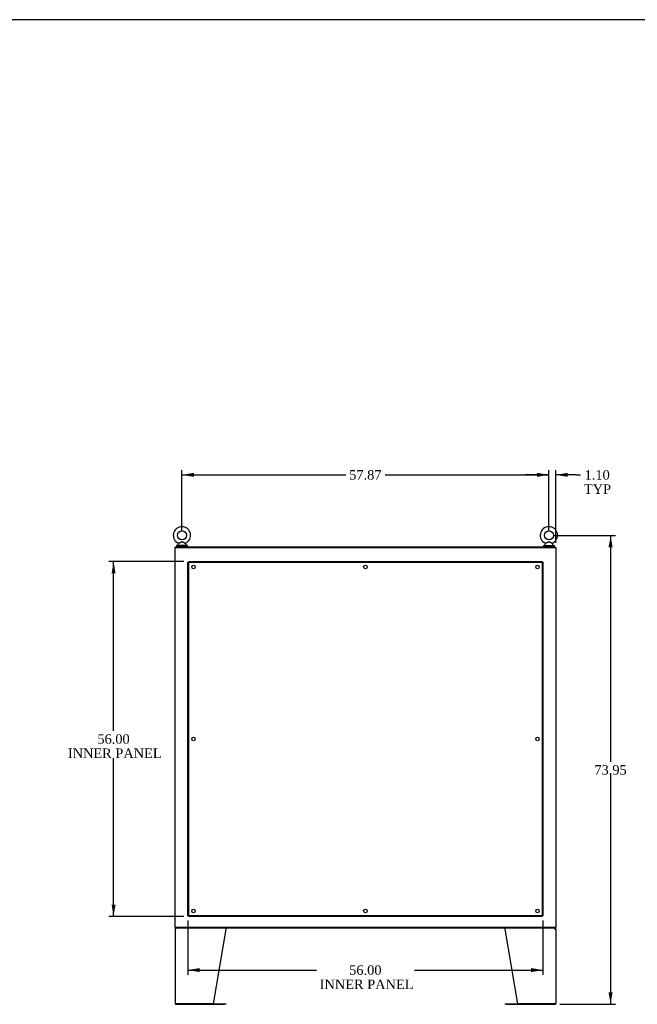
# Model space of a CAD drawing. Header units: inches. Extents: x 1 to 359, y -2 to 239.
# Tile 20 of 23: x 193 to 291, y 84 to 239. Entities that reach past the tile are written whole.
import ezdxf
from ezdxf.enums import TextEntityAlignment as Align
from ezdxf.lldxf.tags import DXFTag

# ---------------------------------------------------------------- set-up
doc = ezdxf.new("R2010")
doc.units = ezdxf.units.IN
doc.header["$MEASUREMENT"] = 0
for name, color, linetype in [('COM43133', 7, 'Continuous'), ('COM55602-1', 7, 'Continuous'), ('COM70112-2', 7, 'Continuous'), ('COM71181-2', 7, 'Continuous'), ('COM71183-2', 7, 'Continuous'), ('Default', 7, 'Continuous'), ('SCS86415', 7, 'Continuous'), ('WAF25377', 7, 'Continuous'), ('WAM254785', 7, 'Continuous')]:
    doc.layers.add(name, color=color, linetype=linetype)
doc.styles.add('SEACAD_Times_New_Roman', font='times.ttf')
tags = doc.linetypes.add('HIDDEN2', pattern=[0.1875, 0.125, -0.0625]).pattern_tags.tags
tags[6:7] = [DXFTag(74, 4), DXFTag(75, 0), DXFTag(340, '0'), DXFTag(46, 0.0), DXFTag(50, 0.0), DXFTag(44, 0.0), DXFTag(45, 0.0)]
tags[4:5] = [DXFTag(74, 4), DXFTag(75, 0), DXFTag(340, '0'), DXFTag(46, 0.0), DXFTag(50, 0.0), DXFTag(44, 0.0), DXFTag(45, 0.0)]
doc.dimstyles.new('HAMMOND_(STH_-_300x200)', dxfattribs={"dimtxt": 1.5, "dimasz": 1.875, "dimexe": 0.75, "dimexo": 0.75, "dimgap": 0.375, "dimtad": 0, "dimtih": 1, "dimtoh": 1, "dimzin": 0, "dimdsep": 46, "dimtxsty": 'SEACAD_Times_New_Roman', "dimblk1": '_SE_FILLED', "dimblk2": '_SE_FILLED', "dimsah": 1, "dimcen": 0.75, "dimadec": 0, "dimazin": 0, "dimtfac": 0.8, "dimtofl": 0, "dimtmove": 0, "dimatfit": 3, "dimfxl": 1, "dimtolj": 1, "dimtzin": 0, "dimarcsym": 0})

# ---------------------------------------------------------------- blocks, each defined once
blk = doc.blocks.new('SE4')
at = {"layer": 'COM43133', "color": 7, "linetype": 'HIDDEN2'}
for p, q in [((219.63, 97.57), (219.63, 153.32)), ((219.63, 153.32), (219.76, 153.32)), ((219.76, 153.44), (275.51, 153.44)), ((219.76, 153.44), (219.76, 153.32)), ((219.76, 97.57), (219.76, 153.32)), ((219.76, 153.32), (275.51, 153.32)), ((219.82, 153.26), (219.76, 153.32)), ((219.76, 153.32), (219.76, 153.32)), ((219.76, 153.32), (219.82, 153.26)), ((219.76, 153.32), (219.76, 153.32)), ((219.82, 153.26), (219.82, 153.26)), ((219.82, 153.26), (219.82, 153.26)), ((275.51, 153.32), (275.45, 153.26)), ((275.45, 153.26), (275.51, 153.32)), ((275.45, 153.26), (275.45, 153.26)), ((275.45, 153.26), (275.45, 153.26)), ((275.51, 153.44), (275.51, 153.32)), ((275.51, 153.32), (275.51, 97.57)), ((275.63, 153.32), (275.51, 153.32)), ((275.51, 153.32), (275.51, 153.32)), ((275.51, 153.32), (275.51, 153.32)), ((275.63, 153.32), (275.63, 97.57)), ((219.63, 97.57), (219.76, 97.57)), ((219.82, 97.63), (219.76, 97.57)), ((219.76, 97.57), (219.82, 97.63)), ((275.51, 97.57), (219.76, 97.57)), ((219.76, 97.44), (219.76, 97.57)), ((219.76, 97.57), (219.76, 97.57)), ((219.76, 97.57), (219.76, 97.57)), ((275.51, 97.44), (219.76, 97.44)), ((219.82, 97.63), (219.82, 97.63)), ((219.82, 97.63), (219.82, 97.63)), ((275.45, 97.63), (275.45, 97.63)), ((275.45, 97.63), (275.45, 97.63)), ((275.51, 97.57), (275.45, 97.63)), ((275.45, 97.63), (275.51, 97.57)), ((275.51, 97.44), (275.51, 97.57)), ((275.63, 97.57), (275.51, 97.57)), ((275.51, 97.57), (275.51, 97.57)), ((275.51, 97.57), (275.51, 97.57))]:
    blk.add_line(p, q, dxfattribs=at)
for centre in [(220.51, 152.57), (247.63, 152.57), (274.76, 152.57), (220.51, 125.44), (274.76, 125.44), (220.51, 98.32), (247.63, 98.32), (274.76, 98.32)]:
    blk.add_circle(centre, 0.281, dxfattribs=at)
for centre, start, end in [((220.47, 154.58), 238.8388, 243.6607), ((218.5, 152.6), 26.3393, 31.1612), ((276.77, 152.6), 148.8388, 153.6607), ((274.79, 154.58), 296.3393, 301.1612), ((220.47, 96.3), 116.3393, 121.1612), ((218.5, 98.28), 328.8388, 333.6607), ((276.77, 98.28), 206.3393, 211.1612), ((274.79, 96.3), 58.8388, 63.6607)]:
    blk.add_arc(centre, 1.48, start, end, dxfattribs=at)
at = {"layer": 'COM55602-1', "color": 7, "linetype": 'Continuous'}
for p, q in [((217.6, 95.45), (217.6, 83.74)), ((217.6, 95.45), (217.74, 95.45)), ((217.7, 95.48), (217.63, 95.54)), ((217.74, 95.5), (217.74, 95.6)), ((217.74, 95.45), (217.74, 95.54)), ((217.74, 95.45), (217.74, 95.45)), ((225.6, 95.45), (223.6, 83.69)), ((225.6, 95.54), (225.6, 95.45)), ((269.66, 95.45), (269.66, 95.54)), ((271.66, 83.69), (269.66, 95.45)), ((277.52, 95.5), (277.52, 95.6)), ((277.52, 95.54), (277.52, 95.45)), ((277.52, 95.45), (277.66, 95.45)), ((277.52, 95.45), (277.52, 95.45)), ((277.56, 95.48), (277.63, 95.54)), ((277.66, 95.45), (277.66, 83.74)), ((217.74, 83.69), (217.61, 83.69)), ((217.61, 83.69), (217.74, 83.69)), ((223.6, 83.69), (217.74, 83.69)), ((217.74, 83.69), (225.38, 83.69)), ((217.74, 83.6), (225.38, 83.6)), ((225.38, 83.69), (225.6, 83.69)), ((225.6, 83.6), (225.38, 83.6)), ((225.6, 83.69), (225.6, 83.6)), ((269.66, 83.6), (269.66, 83.69)), ((269.66, 83.69), (269.88, 83.69)), ((269.88, 83.6), (269.66, 83.6)), ((269.88, 83.69), (277.52, 83.69)), ((269.88, 83.6), (277.52, 83.6)), ((277.52, 83.69), (271.66, 83.69)), ((277.52, 83.69), (277.65, 83.69)), ((277.65, 83.69), (277.52, 83.69))]:
    blk.add_line(p, q, dxfattribs=at)
for centre, radius, start, end in [((217.74, 95.45), 0.143, 142.4162, 180), ((217.74, 95.45), 0.143, 90, 142.4162), ((217.74, 95.45), 0.048, 142.4162, 180), ((217.74, 95.45), 0.048, 90.0001, 142.416), ((277.52, 95.45), 0.143, 37.5838, 90), ((277.52, 95.45), 0.048, 37.584, 89.9999), ((277.52, 95.45), 0.048, 0, 37.5838), ((277.52, 95.45), 0.143, 0, 37.5838), ((217.74, 83.74), 0.143, 180, 199.6129), ((217.74, 83.74), 0.143, 199.6129, 270), ((277.52, 83.74), 0.143, 270, 340.3871), ((277.52, 83.74), 0.143, 340.3871, 0)]:
    blk.add_arc(centre, radius, start, end, dxfattribs=at)
for centre, major_axis, start_param, end_param in [((217.74, 83.74), (0.143, 0), 3.141593, 3.483903), ((277.52, 83.74), (-0.143, 0), 2.799282, 3.141593)]:
    blk.add_ellipse(centre, major_axis=major_axis, ratio=0.99836, start_param=start_param, end_param=end_param, dxfattribs=at)
for points in [[(217.74, 95.54), (217.75, 95.56), (217.76, 95.57), (217.78, 95.59), (217.79, 95.6), (217.8, 95.6)], [(225.59, 95.6), (225.59, 95.6), (225.59, 95.59), (225.6, 95.57), (225.6, 95.56), (225.6, 95.54)], [(269.66, 95.54), (269.66, 95.56), (269.67, 95.57), (269.67, 95.59), (269.67, 95.6), (269.67, 95.6)], [(277.46, 95.6), (277.47, 95.6), (277.48, 95.59), (277.5, 95.57), (277.51, 95.56), (277.52, 95.54)]]:
    blk.add_open_spline(points, degree=3, knots=[0, 0, 0, 0, 0.5, 0.5, 1, 1, 1, 1], dxfattribs=at)
at = {"layer": 'COM70112-2', "color": 7, "linetype": 'Continuous'}
for p, q in [((217.69, 155.72), (277.57, 155.72)), ((217.69, 155.63), (217.69, 155.72)), ((277.57, 155.63), (277.57, 155.72))]:
    blk.add_line(p, q, dxfattribs=at)
at = {"layer": 'COM71181-2', "color": 7, "linetype": 'Continuous'}
for p, q in [((217.6, 155.63), (217.74, 155.63)), ((217.6, 95.69), (217.6, 155.63)), ((217.74, 155.63), (277.52, 155.63)), ((277.52, 155.63), (277.66, 155.63)), ((277.66, 155.63), (277.66, 95.69)), ((217.74, 95.69), (217.6, 95.69)), ((277.52, 95.69), (217.74, 95.69)), ((277.66, 95.69), (277.52, 95.69))]:
    blk.add_line(p, q, dxfattribs=at)
at = {"layer": 'COM71183-2', "color": 7, "linetype": 'Continuous'}
for p, q in [((217.69, 95.69), (217.69, 95.6)), ((277.57, 95.6), (217.69, 95.6)), ((277.57, 95.69), (277.57, 95.6))]:
    blk.add_line(p, q, dxfattribs=at)
at = {"layer": 'SCS86415', "color": 7, "linetype": 'Continuous'}
for p, q in [((218.07, 156.14), (218.07, 156.02)), ((218.15, 156.26), (218.08, 156.18)), ((219.31, 156.18), (219.24, 156.26)), ((219.32, 156.02), (219.32, 156.14)), ((275.94, 156.14), (275.94, 156.02)), ((276.02, 156.26), (275.96, 156.18)), ((277.18, 156.18), (277.11, 156.26)), ((277.19, 156.02), (277.19, 156.14))]:
    blk.add_line(p, q, dxfattribs=at)
for centre in [(218.69, 157.55), (276.57, 157.55)]:
    blk.add_circle(centre, 0.704, dxfattribs=at)
for centre, radius, start, end in [((218.69, 157.55), 1.37, 90, 245.9582), ((218.69, 157.55), 1.37, 293.9892, 90), ((276.57, 157.55), 1.37, 90, 245.9582), ((276.57, 157.55), 1.37, 293.9892, 90), ((218.13, 156.14), 0.06, 140.3214, 180), ((218.13, 156.02), 0.06, 180, 270), ((219.27, 156.28), 0.03, 118.4473, 242.1084), ((219.26, 156.02), 0.06, 270, 0), ((219.26, 156.14), 0.06, 0, 39.6786), ((276, 156.14), 0.06, 140.3214, 180), ((276, 156.02), 0.06, 180, 270), ((277.14, 156.28), 0.03, 118.4473, 242.1084), ((277.13, 156.02), 0.06, 270, 0), ((277.13, 156.14), 0.06, 0, 39.6786)]:
    blk.add_arc(centre, radius, start, end, dxfattribs=at)
for points, knots in [([(218.14, 156.3), (218.14, 156.3), (218.14, 156.3), (218.14, 156.3), (218.16, 156.32), (218.24, 156.36), (218.29, 156.38), (218.4, 156.43), (218.46, 156.46), (218.58, 156.51), (218.64, 156.53), (218.74, 156.53), (218.77, 156.52), (218.83, 156.5), (218.86, 156.49), (218.95, 156.45), (219.01, 156.42), (219.11, 156.37), (219.16, 156.35), (219.23, 156.31), (219.25, 156.3), (219.25, 156.3)], [0.4342639, 0.4342639, 0.4342639, 0.4342639, 0.4375, 0.4375, 0.5, 0.5, 0.5625, 0.5625, 0.625, 0.625, 0.6875, 0.6875, 0.71875, 0.71875, 0.75, 0.75, 0.8125, 0.8125, 0.875, 0.875, 0.9340949, 0.9340949, 0.9340949, 0.9340949]), ([(219.24, 156.26), (219.24, 156.26), (219.22, 156.27), (219.16, 156.3), (219.11, 156.33), (219.04, 156.37), (219.01, 156.39), (218.95, 156.42), (218.92, 156.43), (218.87, 156.46), (218.84, 156.47), (218.78, 156.5), (218.74, 156.51), (218.68, 156.51), (218.65, 156.51), (218.58, 156.49), (218.56, 156.48), (218.47, 156.43), (218.41, 156.4), (218.31, 156.34), (218.26, 156.32), (218.18, 156.27), (218.15, 156.26), (218.15, 156.26), (218.15, 156.26), (218.15, 156.26)], [0.0683017, 0.0683017, 0.0683017, 0.0683017, 0.125, 0.125, 0.1875, 0.1875, 0.21875, 0.21875, 0.25, 0.25, 0.28125, 0.28125, 0.3125, 0.3125, 0.34375, 0.34375, 0.375, 0.375, 0.4375, 0.4375, 0.5, 0.5, 0.5625, 0.5625, 0.5685641, 0.5685641, 0.5685641, 0.5685641]), ([(276.01, 156.3), (276.01, 156.3), (276.01, 156.3), (276.01, 156.3), (276.04, 156.32), (276.12, 156.36), (276.17, 156.38), (276.27, 156.43), (276.33, 156.46), (276.45, 156.51), (276.51, 156.53), (276.61, 156.53), (276.64, 156.52), (276.7, 156.5), (276.73, 156.49), (276.82, 156.45), (276.88, 156.42), (276.99, 156.37), (277.04, 156.35), (277.11, 156.31), (277.13, 156.3), (277.13, 156.3), (277.13, 156.3), (277.12, 156.3)], [0.4342639, 0.4342639, 0.4342639, 0.4342639, 0.4375, 0.4375, 0.5, 0.5, 0.5625, 0.5625, 0.625, 0.625, 0.6875, 0.6875, 0.71875, 0.71875, 0.75, 0.75, 0.8125, 0.8125, 0.875, 0.875, 0.9375, 0.9375, 0.9436464, 0.9436464, 0.9436464, 0.9436464]), ([(277.12, 156.26), (277.12, 156.26), (277.1, 156.27), (277.03, 156.3), (276.99, 156.33), (276.91, 156.37), (276.88, 156.39), (276.83, 156.42), (276.8, 156.43), (276.74, 156.46), (276.71, 156.47), (276.65, 156.5), (276.62, 156.51), (276.55, 156.51), (276.52, 156.51), (276.46, 156.49), (276.43, 156.48), (276.34, 156.43), (276.28, 156.4), (276.18, 156.34), (276.13, 156.32), (276.05, 156.27), (276.03, 156.26), (276.02, 156.26), (276.02, 156.26), (276.02, 156.26)], [0.0683017, 0.0683017, 0.0683017, 0.0683017, 0.125, 0.125, 0.1875, 0.1875, 0.21875, 0.21875, 0.25, 0.25, 0.28125, 0.28125, 0.3125, 0.3125, 0.34375, 0.34375, 0.375, 0.375, 0.4375, 0.4375, 0.5, 0.5, 0.5625, 0.5625, 0.5685641, 0.5685641, 0.5685641, 0.5685641])]:
    blk.add_open_spline(points, degree=3, knots=knots, dxfattribs=at)
at = {"layer": 'WAF25377', "color": 7, "linetype": 'Continuous'}
for p, q in [((219.57, 155.96), (217.82, 155.96)), ((217.82, 155.96), (217.82, 155.85)), ((219.57, 155.85), (217.82, 155.85)), ((219.57, 155.85), (219.57, 155.96)), ((275.69, 155.96), (277.44, 155.96)), ((275.69, 155.96), (275.69, 155.85)), ((275.69, 155.85), (277.44, 155.85)), ((277.44, 155.85), (277.44, 155.96))]:
    blk.add_line(p, q, dxfattribs=at)
at = {"layer": 'WAM254785', "color": 7, "linetype": 'Continuous'}
for p, q in [((217.94, 155.85), (217.94, 155.72)), ((219.44, 155.72), (219.44, 155.85)), ((275.82, 155.85), (275.82, 155.72)), ((277.32, 155.72), (277.32, 155.85))]:
    blk.add_line(p, q, dxfattribs=at)
blk = doc.blocks.new('DMBLK3605')
at = {"layer": 'Default', "linetype": 'Continuous'}
for points in [[(220.57, 167.41), (218.69, 167.09), (220.57, 166.78)], [(274.69, 167.41), (274.69, 166.78), (276.57, 167.09)]]:
    blk.add_hatch(color=7, dxfattribs=at).paths.add_polyline_path(points)
at = {"layer": 'Default', "color": 7, "linetype": 'Continuous'}
for p, q in [((218.69, 158.3), (218.69, 167.84)), ((276.57, 158.3), (276.57, 167.84)), ((218.69, 167.09), (244.55, 167.09)), ((250.72, 167.09), (276.57, 167.09))]:
    blk.add_line(p, q, dxfattribs=at)
at = {"layer": 'Default', "color": 7, "linetype": 'Continuous', "style": 'SEACAD_Times_New_Roman'}
blk.add_text('57.87', height=1.5, dxfattribs=at).set_placement((245.07, 167.84), align=Align.TOP_LEFT)
blk = doc.blocks.new('_SE_FILLED')
at = {"color": 0}
blk.add_line((0, 0), (-1, 0), dxfattribs=at)
blk.add_solid([(0, 0), (-1, -0.1665), (-1, 0.1665), (0, 0)], dxfattribs=at)
blk = doc.blocks.new('DMBLK3606')
at = {"layer": 'Default', "linetype": 'Continuous'}
for points in [[(207.6, 151.57), (208.22, 151.57), (207.91, 153.44)], [(207.6, 99.32), (207.91, 97.44), (208.22, 99.32)]]:
    blk.add_hatch(color=7, dxfattribs=at).paths.add_polyline_path(points)
at = {"layer": 'Default', "color": 7, "linetype": 'Continuous'}
for p, q in [((219.01, 153.44), (207.16, 153.44)), ((207.91, 126.72), (207.91, 153.44)), ((207.91, 97.44), (207.91, 122.44)), ((219.01, 97.44), (207.16, 97.44))]:
    blk.add_line(p, q, dxfattribs=at)
at = {"layer": 'Default', "color": 7, "linetype": 'Continuous', "style": 'SEACAD_Times_New_Roman'}
for s, p in [('56.00', (205.35, 126.19)), ('INNER PANEL', (200.7, 123.94))]:
    blk.add_text(s, height=1.5, dxfattribs=at).set_placement(p, align=Align.TOP_LEFT)
blk = doc.blocks.new('DMBLK3628')
at = {"layer": 'Default', "linetype": 'Continuous'}
for points in [[(274.69, 167.41), (274.69, 166.78), (276.57, 167.09)], [(279.54, 167.41), (277.66, 167.09), (279.54, 166.78)]]:
    blk.add_hatch(color=7, dxfattribs=at).paths.add_polyline_path(points)
at = {"layer": 'Default', "color": 7, "linetype": 'Continuous'}
for p, q in [((276.57, 158.3), (276.57, 167.84)), ((277.66, 156.38), (277.66, 167.84)), ((276.57, 167.09), (272.82, 167.09)), ((280.81, 167.09), (277.66, 167.09)), ((280.81, 167.09), (281.56, 167.09))]:
    blk.add_line(p, q, dxfattribs=at)
at = {"layer": 'Default', "color": 7, "linetype": 'Continuous', "style": 'SEACAD_Times_New_Roman'}
for s, p in [('1.10', (282.2, 167.84)), ('TYP', (282.09, 165.59))]:
    blk.add_text(s, height=1.5, dxfattribs=at).set_placement(p, align=Align.TOP_LEFT)
blk = doc.blocks.new('DMBLK3629')
at = {"layer": 'Default', "linetype": 'Continuous'}
for points in [[(286.61, 155.68), (286.3, 157.55), (285.98, 155.68)], [(286.61, 85.47), (285.98, 85.47), (286.3, 83.6)]]:
    blk.add_hatch(color=7, dxfattribs=at).paths.add_polyline_path(points)
at = {"layer": 'Default', "color": 7, "linetype": 'Continuous'}
for p, q in [((277.32, 157.55), (287.05, 157.55)), ((286.3, 157.55), (286.3, 121.85)), ((286.3, 119.82), (286.3, 83.6)), ((278.27, 83.6), (287.05, 83.6))]:
    blk.add_line(p, q, dxfattribs=at)
at = {"layer": 'Default', "color": 7, "linetype": 'Continuous', "style": 'SEACAD_Times_New_Roman'}
blk.add_text('73.95', height=1.5, dxfattribs=at).set_placement((283.74, 121.32), align=Align.TOP_LEFT)
blk = doc.blocks.new('DMBLK3633')
at = {"layer": 'Default', "linetype": 'Continuous'}
for points in [[(221.51, 88.68), (221.51, 89.31), (219.63, 88.99)], [(273.76, 88.68), (275.63, 88.99), (273.76, 89.31)]]:
    blk.add_hatch(color=7, dxfattribs=at).paths.add_polyline_path(points)
at = {"layer": 'Default', "color": 7, "linetype": 'Continuous'}
for p, q in [((219.63, 96.82), (219.63, 88.24)), ((275.63, 96.82), (275.63, 88.24)), ((219.63, 88.99), (239.89, 88.99)), ((255.37, 88.99), (275.63, 88.99))]:
    blk.add_line(p, q, dxfattribs=at)
at = {"layer": 'Default', "color": 7, "linetype": 'Continuous', "style": 'SEACAD_Times_New_Roman'}
for s, p in [('56.00', (245.07, 89.74)), ('INNER PANEL', (240.42, 87.49))]:
    blk.add_text(s, height=1.5, dxfattribs=at).set_placement(p, align=Align.TOP_LEFT)
blk = doc.blocks.new('BORDER')
at = {"layer": 'Default', "color": 7, "linetype": 'Continuous'}
blk.add_line((0, 27.86), (-41.86, 27.86), dxfattribs=at)

msp = doc.modelspace()

# ---------------------------------------------------------------- block references
at = {"layer": 'Default', "color": 7, "xscale": 8.55, "yscale": 8.55, "zscale": 8.55}
msp.add_blockref('BORDER', (359.223, 0.67), dxfattribs=at)
at = {"layer": 'Default'}
msp.add_blockref('SE4', (0, 0), dxfattribs=at)

# ---------------------------------------------------------------- dimensions: what is measured, and where the dimension line sits
at = {"layer": 'Default', "color": 7, "linetype": 'Continuous'}
for base, p1, p2, angle, text, picture, middle, dimtype in [((218.695, 167.093), (218.695, 157.551), (276.568, 157.551), 0, '\\A1;<>', 'DMBLK3605', (247.631, 167.093), 161), ((286.296, 83.597), (276.568, 157.551), (277.52, 83.597), 90, '\\A1;<>', 'DMBLK3629', (286.296, 120.574), 160), ((207.911, 97.442), (219.758, 97.442), (219.758, 153.442), 90, '\\A1;<>\\PINNER PANEL', 'DMBLK3606', (207.911, 125.442), 161), ((219.633, 88.995), (219.633, 97.567), (275.633, 97.567), 0, '\\A1;<>\\PINNER PANEL', 'DMBLK3633', (247.633, 88.995), 161)]:
    dim = msp.add_linear_dim(base=base, p1=p1, p2=p2, angle=angle, text=text, dimstyle='HAMMOND_(STH_-_300x200)', dxfattribs=at)
    dim.commit()
    dim.dimension.update_dxf_attribs({"geometry": picture, "text_midpoint": middle, "dimtype": dimtype})
dim = msp.add_linear_dim(base=(276.567936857, 167.092864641), p1=(277.662936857, 155.627068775), p2=(276.567936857, 157.551166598), text='\\A1;<>\\PTYP', dimstyle='HAMMOND_(STH_-_300x200)', override={"dimtmove": 1}, dxfattribs=at)
dim.commit()
dim.dimension.update_dxf_attribs({"geometry": 'DMBLK3628', "text_midpoint": (281.564324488, 167.092864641), "dimtype": 160})

doc.saveas('drawing.dxf')
